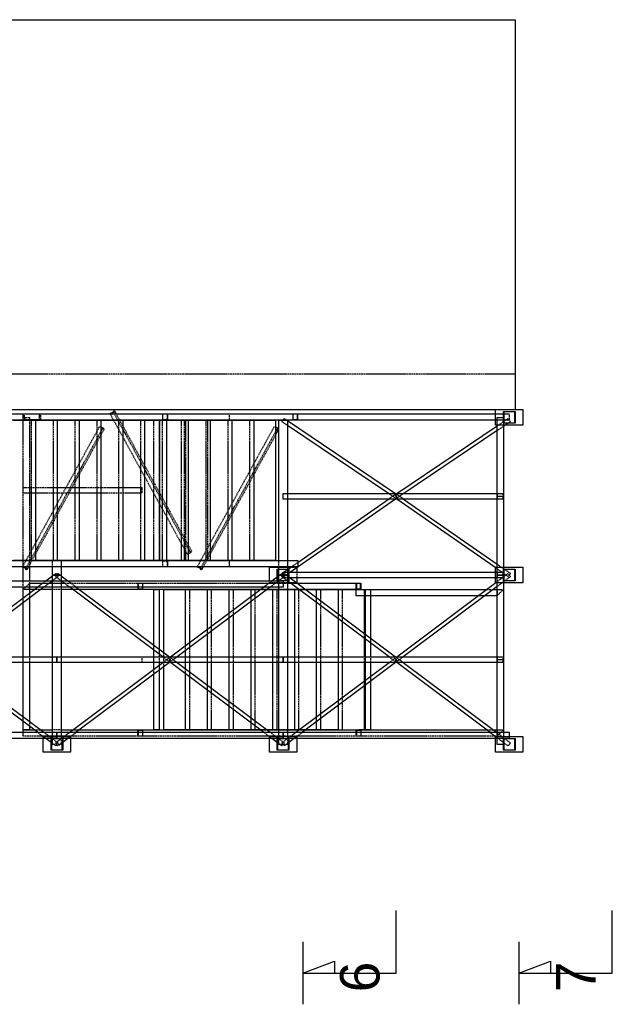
# Model space of a CAD drawing. Header units: millimetres. Extents: x -6159 to 201309, y -25780 to 10326.
# Tile 74 of 128: x 135023 to 135403, y -4505 to -3874. Entities that reach past the tile are written whole.
import ezdxf

# ---------------------------------------------------------------- set-up
doc = ezdxf.new("R2010")
doc.units = ezdxf.units.MM
doc.linetypes.add('DASHED', pattern=[0.75, 0.5, -0.25])
doc.layers.add('STRUCAD_01', color=4, linetype='Continuous')
doc.layers.add('STRUCAD_10', color=7, linetype='DASHED')
doc.styles.get("Standard").update_dxf_attribs({"font": 'arial.ttf'})

msp = doc.modelspace()

# ---------------------------------------------------------------- linework, layer by layer
at = {"layer": 'STRUCAD_01', "color": 4, "linetype": 'Continuous'}
for p, q in [((134502.683, -3873.765), (135340.183, -3873.765)), ((135340.183, -3873.765), (135340.183, -4123.765)), ((135340.183, -4123.765), (134502.683, -4123.765)), ((135082.518, -4125.28), (135083.113, -4124.355)), ((135083.323, -4124.27), (135082.668, -4125.3)), ((135083.113, -4124.355), (135083.323, -4124.27)), ((135083.323, -4124.27), (135084.423, -4126.265)), ((135327.683, -4126.265), (135327.683, -4123.765)), ((135332.683, -4132.265), (135332.683, -4124.765)), ((135332.683, -4124.765), (135332.758, -4124.84)), ((135332.758, -4124.84), (135332.683, -4124.765)), ((135332.683, -4124.765), (135340.183, -4124.765)), ((135332.758, -4132.19), (135332.758, -4124.84)), ((135332.758, -4124.84), (135340.108, -4124.84)), ((135340.108, -4124.84), (135340.108, -4132.19)), ((135340.183, -4123.515), (135345.183, -4123.515)), ((135340.183, -4124.765), (135340.183, -4132.265)), ((135345.183, -4123.515), (135345.183, -4133.515)), ((134904.183, -4126.265), (135200.858, -4126.265)), ((135200.858, -4130.265), (134904.183, -4130.265)), ((135018.683, -4130.265), (135032.683, -4130.265)), ((135032.683, -4130.265), (135032.683, -4220.265)), ((135032.683, -4130.265), (135046.683, -4130.265)), ((135046.683, -4130.265), (135046.683, -4220.265)), ((135046.683, -4130.265), (135060.683, -4130.265)), ((135060.683, -4130.265), (135060.683, -4220.265)), ((135060.683, -4130.265), (135074.683, -4130.265)), ((135074.683, -4130.265), (135074.683, -4220.265)), ((135074.683, -4130.265), (135088.683, -4130.265)), ((135082.668, -4125.3), (135080.553, -4126.145)), ((135080.553, -4126.145), (135080.618, -4126.04)), ((135080.618, -4126.265), (135080.553, -4126.145)), ((135080.618, -4126.04), (135082.518, -4125.28)), ((135082.668, -4125.3), (135083.198, -4126.265)), ((135088.683, -4130.265), (135088.683, -4220.265)), ((135088.683, -4130.265), (135102.683, -4130.265)), ((135102.683, -4130.265), (135102.683, -4220.265)), ((135102.683, -4130.265), (135116.683, -4130.265)), ((135116.683, -4130.265), (135116.683, -4220.265)), ((135116.683, -4130.265), (135130.683, -4130.265)), ((135130.683, -4130.265), (135144.683, -4130.265)), ((135130.683, -4130.265), (135130.683, -4220.265)), ((135130.683, -4130.265), (135142.933, -4130.265)), ((135144.683, -4130.265), (135144.683, -4220.265)), ((135144.683, -4130.265), (135158.683, -4130.265)), ((135158.683, -4130.265), (135158.683, -4220.265)), ((135158.683, -4130.265), (135172.683, -4130.265)), ((135172.683, -4130.265), (135186.683, -4130.265)), ((135172.683, -4130.265), (135186.683, -4130.265)), ((135172.683, -4130.265), (135172.683, -4220.265)), ((135186.683, -4130.265), (135186.683, -4220.265)), ((135186.683, -4130.265), (135186.683, -4220.265)), ((135188.683, -4130.265), (135194.183, -4130.265)), ((135188.683, -4220.265), (135188.683, -4130.265)), ((135194.183, -4130.265), (135194.183, -4220.265)), ((135194.183, -4130.61), (135263.458, -4177.19)), ((135200.858, -4130.265), (135200.858, -4126.265)), ((135200.858, -4126.265), (135332.683, -4126.265)), ((135332.683, -4130.265), (135200.858, -4130.265)), ((135327.683, -4133.515), (135327.683, -4130.265)), ((135328.683, -4229.515), (135328.683, -4128.515)), ((135328.683, -4128.515), (135332.683, -4128.515)), ((135332.683, -4128.515), (135332.683, -4225.765)), ((135075.993, -4135.185), (135074.683, -4137.57)), ((135075.568, -4135.015), (135075.993, -4135.185)), ((135075.993, -4135.185), (135076.048, -4135.28)), ((135088.683, -4136.25), (135090.628, -4139.79)), ((135186.683, -4134.655), (135187.993, -4135.185)), ((135187.993, -4135.185), (135186.683, -4137.57)), ((135188.618, -4136.205), (135186.683, -4139.725)), ((135187.993, -4135.185), (135188.618, -4136.205)), ((135258.978, -4177.19), (135194.183, -4133.625)), ((135264.408, -4177.19), (135328.683, -4133.97)), ((135328.683, -4136.985), (135268.888, -4177.19)), ((135328.683, -4133.515), (135327.683, -4133.515)), ((135335.698, -4132.265), (135332.683, -4134.295)), ((135340.183, -4132.265), (135332.683, -4132.265)), ((135340.108, -4132.19), (135332.758, -4132.19)), ((135345.183, -4133.515), (135333.838, -4133.515)), ((135062.348, -4160.015), (135060.683, -4163.045)), ((135102.683, -4161.725), (135104.628, -4165.265)), ((135174.348, -4160.015), (135172.683, -4163.045)), ((135191.433, -4180.84), (135191.433, -4177.19)), ((135191.433, -4177.19), (135328.683, -4177.19)), ((135328.683, -4180.84), (135191.433, -4180.84)), ((135263.498, -4180.84), (135196.238, -4227.69)), ((135200.858, -4221.43), (135259.128, -4180.84)), ((135328.683, -4225.64), (135264.368, -4180.84)), ((135268.738, -4180.84), (135328.683, -4222.595)), ((135328.683, -4177.19), (135328.683, -4180.84)), ((135048.348, -4185.49), (135046.683, -4188.52)), ((135116.683, -4187.2), (135118.628, -4190.74)), ((135160.348, -4185.49), (135158.683, -4188.52)), ((135034.348, -4210.965), (135032.683, -4213.995)), ((135130.683, -4212.675), (135132.128, -4215.3)), ((135146.348, -4210.965), (135144.683, -4213.995)), ((135132.128, -4215.3), (135131.548, -4215.53)), ((135132.213, -4215.17), (135132.128, -4215.3)), ((134904.183, -4220.265), (135200.858, -4220.265)), ((135200.858, -4224.265), (134904.183, -4224.265)), ((135032.683, -4220.265), (135018.683, -4220.265)), ((135024.408, -4224.33), (135024.443, -4224.265)), ((135024.473, -4224.43), (135024.408, -4224.33)), ((135024.408, -4224.33), (135026.533, -4225.185)), ((135026.383, -4225.2), (135024.473, -4224.43)), ((135024.933, -4233.265), (135024.933, -4224.615)), ((135026.948, -4226.12), (135026.383, -4225.2)), ((135027.038, -4224.265), (135026.533, -4225.185)), ((135026.533, -4225.185), (135027.158, -4226.205)), ((135028.223, -4224.265), (135027.158, -4226.205)), ((135028.933, -4224.265), (135028.933, -4233.265)), ((135046.683, -4220.265), (135032.683, -4220.265)), ((135043.683, -4229.515), (135043.683, -4224.265)), ((135060.683, -4220.265), (135046.683, -4220.265)), ((135049.183, -4224.265), (135049.183, -4229.515)), ((135074.683, -4220.265), (135060.683, -4220.265)), ((135088.683, -4220.265), (135074.683, -4220.265)), ((135102.683, -4220.265), (135088.683, -4220.265)), ((135116.683, -4220.265), (135102.683, -4220.265)), ((135130.683, -4220.265), (135116.683, -4220.265)), ((135144.683, -4220.265), (135130.683, -4220.265)), ((135136.408, -4224.33), (135136.443, -4224.265)), ((135136.473, -4224.43), (135136.408, -4224.33)), ((135136.408, -4224.33), (135138.533, -4225.185)), ((135138.383, -4225.2), (135136.473, -4224.43)), ((135138.948, -4226.12), (135138.383, -4225.2)), ((135139.038, -4224.265), (135138.533, -4225.185)), ((135138.533, -4225.185), (135139.158, -4226.205)), ((135140.223, -4224.265), (135139.158, -4226.205)), ((135158.683, -4220.265), (135144.683, -4220.265)), ((135172.683, -4220.265), (135158.683, -4220.265)), ((135186.683, -4220.265), (135172.683, -4220.265)), ((135186.683, -4220.265), (135172.683, -4220.265)), ((135182.683, -4233.265), (135182.683, -4224.515)), ((135182.683, -4224.515), (135188.683, -4224.515)), ((135187.683, -4233.265), (135187.683, -4225.765)), ((135187.683, -4225.765), (135187.758, -4225.84)), ((135187.758, -4225.84), (135187.683, -4225.765)), ((135187.683, -4225.765), (135188.683, -4225.765)), ((135187.758, -4233.19), (135187.758, -4225.84)), ((135187.758, -4225.84), (135195.108, -4225.84)), ((135188.683, -4229.515), (135188.683, -4224.265)), ((135194.183, -4224.265), (135194.183, -4229.515)), ((135194.183, -4224.515), (135196.423, -4224.515)), ((135194.183, -4225.765), (135195.183, -4225.765)), ((135194.628, -4225.765), (135196.783, -4224.265)), ((135195.108, -4225.84), (135195.108, -4233.19)), ((135195.183, -4225.765), (135195.183, -4227.69)), ((135200.183, -4224.945), (135200.183, -4227.69)), ((135200.858, -4220.265), (135200.858, -4224.265)), ((135327.683, -4227.69), (135327.683, -4224.945)), ((135332.683, -4224.515), (135345.183, -4224.515)), ((135332.683, -4225.38), (135333.238, -4225.765)), ((135332.683, -4233.265), (135332.683, -4225.765)), ((135332.683, -4225.765), (135332.758, -4225.84)), ((135332.758, -4225.84), (135332.683, -4225.765)), ((135332.683, -4225.765), (135340.183, -4225.765)), ((135332.758, -4233.19), (135332.758, -4225.84)), ((135332.758, -4225.84), (135340.108, -4225.84)), ((135340.108, -4225.84), (135340.108, -4233.19)), ((135340.183, -4225.765), (135340.183, -4233.265)), ((135345.183, -4224.515), (135345.183, -4234.515)), ((135027.158, -4226.205), (135026.948, -4226.12)), ((135039.333, -4233.265), (135043.683, -4230.015)), ((135043.683, -4334.265), (135043.683, -4229.515)), ((135043.683, -4229.515), (135049.183, -4229.515)), ((135044.348, -4229.515), (135045.683, -4228.515)), ((135045.683, -4228.515), (135046.433, -4229.515)), ((135046.433, -4229.515), (135047.183, -4228.515)), ((135047.183, -4228.515), (135048.518, -4229.515)), ((135049.183, -4229.515), (135049.183, -4334.265)), ((135049.183, -4230.015), (135053.533, -4233.265)), ((135139.158, -4226.205), (135138.948, -4226.12)), ((135184.333, -4233.265), (135187.683, -4230.76)), ((135194.183, -4229.515), (135188.683, -4229.515)), ((135188.683, -4229.515), (135194.183, -4229.515)), ((135188.683, -4334.265), (135188.683, -4229.515)), ((135191.433, -4231.34), (135191.433, -4227.69)), ((135191.433, -4227.69), (135328.683, -4227.69)), ((135328.683, -4231.34), (135191.433, -4231.34)), ((135194.183, -4229.515), (135194.183, -4334.265)), ((135195.183, -4231.34), (135195.183, -4233.265)), ((135195.958, -4231.34), (135263.578, -4281.94)), ((135200.183, -4231.34), (135200.183, -4234.505)), ((135327.683, -4234.505), (135327.683, -4231.34)), ((135328.683, -4227.69), (135328.683, -4231.34)), ((135332.683, -4229.515), (135328.683, -4229.515)), ((135328.683, -4338.015), (135328.683, -4229.515)), ((135328.683, -4229.515), (135332.683, -4229.515)), ((135332.683, -4229.515), (135332.683, -4334.265)), ((134901.433, -4233.265), (135191.433, -4233.265)), ((135191.433, -4237.265), (134901.433, -4237.265)), ((134974.288, -4281.94), (135033.988, -4237.265)), ((135038.163, -4237.265), (134978.458, -4281.94)), ((135024.933, -4244.045), (135024.933, -4237.265)), ((135028.933, -4237.265), (135028.933, -4241.05)), ((135028.933, -4238.765), (135028.933, -4237.265)), ((135043.683, -4233.135), (135043.508, -4233.265)), ((135049.358, -4233.265), (135049.183, -4233.135)), ((135114.408, -4281.94), (135054.703, -4237.265)), ((135058.878, -4237.265), (135118.578, -4281.94)), ((135098.308, -4237.265), (135098.308, -4238.765)), ((135119.288, -4281.94), (135178.988, -4237.265)), ((135183.163, -4237.265), (135123.458, -4281.94)), ((135195.108, -4233.19), (135187.758, -4233.19)), ((135191.433, -4233.265), (135191.433, -4237.265)), ((135195.183, -4233.265), (135194.183, -4233.265)), ((135196.028, -4234.515), (135194.183, -4234.515)), ((135194.183, -4234.765), (135196.363, -4234.765)), ((135259.408, -4281.94), (135194.358, -4233.265)), ((135200.538, -4234.765), (135238.308, -4234.765)), ((135238.308, -4238.765), (135238.308, -4234.765)), ((135238.308, -4234.765), (135238.433, -4234.765)), ((135238.433, -4234.765), (135241.103, -4234.765)), ((135238.433, -4234.765), (135238.513, -4238.315)), ((135238.513, -4238.315), (135241.023, -4238.315)), ((135241.023, -4238.315), (135241.103, -4234.765)), ((135241.103, -4234.765), (135241.228, -4234.765)), ((135241.228, -4234.765), (135241.228, -4238.765)), ((135264.288, -4281.94), (135328.683, -4233.755)), ((135328.683, -4236.875), (135268.458, -4281.94)), ((135333.508, -4233.265), (135332.683, -4233.885)), ((135340.183, -4233.265), (135332.683, -4233.265)), ((135345.183, -4234.515), (135332.683, -4234.515)), ((135340.108, -4233.19), (135332.758, -4233.19)), ((135031.983, -4238.765), (135028.933, -4238.765)), ((135028.933, -4244.175), (135028.933, -4281.94)), ((135043.683, -4238.765), (135036.158, -4238.765)), ((135056.708, -4238.765), (135049.183, -4238.765)), ((135098.308, -4238.765), (135060.883, -4238.765)), ((135176.983, -4238.765), (135098.308, -4238.765)), ((135108.683, -4274.535), (135108.683, -4238.765)), ((135108.683, -4238.765), (135111.933, -4238.765)), ((135111.933, -4238.765), (135111.933, -4276.97)), ((135114.933, -4238.765), (135131.433, -4238.765)), ((135114.933, -4279.215), (135114.933, -4238.765)), ((135128.933, -4238.765), (135145.433, -4238.765)), ((135128.933, -4274.725), (135128.933, -4238.765)), ((135142.933, -4238.765), (135159.433, -4238.765)), ((135142.933, -4264.245), (135142.933, -4238.765)), ((135156.933, -4238.765), (135173.433, -4238.765)), ((135156.933, -4253.77), (135156.933, -4238.765)), ((135170.933, -4238.765), (135176.983, -4238.765)), ((135170.933, -4243.295), (135170.933, -4238.765)), ((135181.158, -4238.765), (135187.433, -4238.765)), ((135188.683, -4238.765), (135181.158, -4238.765)), ((135184.933, -4238.765), (135188.683, -4238.765)), ((135184.933, -4281.94), (135184.933, -4238.765)), ((135194.183, -4238.765), (135201.433, -4238.765)), ((135201.708, -4238.765), (135194.183, -4238.765)), ((135198.933, -4238.765), (135201.708, -4238.765)), ((135198.933, -4281.94), (135198.933, -4238.765)), ((135205.883, -4238.765), (135215.433, -4238.765)), ((135238.308, -4238.765), (135205.883, -4238.765)), ((135212.933, -4238.765), (135229.433, -4238.765)), ((135212.933, -4244.045), (135212.933, -4238.765)), ((135226.933, -4238.765), (135238.308, -4238.765)), ((135226.933, -4254.52), (135226.933, -4238.765)), ((135241.228, -4238.765), (135238.308, -4238.765)), ((135238.308, -4238.765), (135321.983, -4238.765)), ((135238.308, -4242.765), (135238.308, -4238.765)), ((135316.638, -4242.765), (135238.308, -4242.765)), ((135240.033, -4238.765), (135243.433, -4238.765)), ((135243.433, -4242.765), (135243.433, -4266.865)), ((135244.308, -4238.765), (135247.558, -4238.765)), ((135244.308, -4267.52), (135244.308, -4238.765)), ((135247.558, -4238.765), (135247.558, -4269.955)), ((135328.683, -4242.765), (135320.813, -4242.765)), ((135326.158, -4238.765), (135328.683, -4238.765)), ((135328.683, -4238.765), (135328.683, -4242.765)), ((135024.933, -4281.94), (135024.933, -4247.165)), ((135170.933, -4281.94), (135170.933, -4246.42)), ((135212.933, -4281.94), (135212.933, -4247.165)), ((135156.933, -4281.94), (135156.933, -4256.895)), ((135226.933, -4281.94), (135226.933, -4257.64)), ((135142.933, -4281.94), (135142.933, -4267.37)), ((135243.433, -4269.99), (135243.433, -4281.94)), ((135244.308, -4281.94), (135244.308, -4270.645)), ((135247.558, -4273.075), (135247.558, -4281.94)), ((134901.433, -4281.94), (135046.433, -4281.94)), ((135046.433, -4281.94), (135046.433, -4285.59)), ((135046.433, -4285.59), (135046.433, -4281.94)), ((135046.433, -4281.94), (135191.433, -4281.94)), ((135108.683, -4281.94), (135108.683, -4277.66)), ((135111.933, -4280.09), (135111.933, -4281.94)), ((135128.933, -4281.94), (135128.933, -4277.845)), ((135191.433, -4285.59), (135191.433, -4281.94)), ((135191.433, -4281.94), (135328.683, -4281.94)), ((135191.433, -4281.94), (135191.433, -4285.59)), ((135328.683, -4281.94), (135328.683, -4285.59)), ((135046.433, -4285.59), (134901.433, -4285.59)), ((135033.988, -4330.265), (134974.288, -4285.59)), ((134978.458, -4285.59), (135038.163, -4330.265)), ((135024.933, -4320.37), (135024.933, -4285.59)), ((135028.933, -4285.59), (135028.933, -4323.36)), ((135191.433, -4285.59), (135046.433, -4285.59)), ((135054.703, -4330.265), (135114.408, -4285.59)), ((135118.578, -4285.59), (135058.878, -4330.265)), ((135108.683, -4289.875), (135108.683, -4285.59)), ((135111.933, -4285.59), (135111.933, -4287.445)), ((135114.933, -4328.765), (135114.933, -4288.32)), ((135178.988, -4330.265), (135119.288, -4285.59)), ((135123.458, -4285.59), (135183.163, -4330.265)), ((135128.933, -4289.69), (135128.933, -4285.59)), ((135142.933, -4300.165), (135142.933, -4285.59)), ((135156.933, -4310.64), (135156.933, -4285.59)), ((135170.933, -4321.115), (135170.933, -4285.59)), ((135184.933, -4328.765), (135184.933, -4285.59)), ((135328.683, -4285.59), (135191.433, -4285.59)), ((135198.933, -4328.765), (135198.933, -4285.59)), ((135199.703, -4330.265), (135259.408, -4285.59)), ((135263.578, -4285.59), (135203.878, -4330.265)), ((135212.933, -4320.37), (135212.933, -4285.59)), ((135226.933, -4309.89), (135226.933, -4285.59)), ((135243.433, -4285.59), (135243.433, -4297.545)), ((135244.308, -4296.89), (135244.308, -4285.59)), ((135247.558, -4285.59), (135247.558, -4294.46)), ((135323.988, -4330.265), (135264.288, -4285.59)), ((135268.458, -4285.59), (135328.163, -4330.265)), ((135108.683, -4328.765), (135108.683, -4293)), ((135111.933, -4290.565), (135111.933, -4328.765)), ((135128.933, -4328.765), (135128.933, -4292.81)), ((135243.433, -4300.67), (135243.433, -4328.765)), ((135244.308, -4328.765), (135244.308, -4300.015)), ((135247.558, -4297.58), (135247.558, -4328.765)), ((135142.933, -4328.765), (135142.933, -4303.285)), ((135156.933, -4328.765), (135156.933, -4313.765)), ((135226.933, -4328.765), (135226.933, -4313.015)), ((135024.933, -4328.765), (135024.933, -4323.49)), ((135028.933, -4326.485), (135028.933, -4328.765)), ((135170.933, -4328.765), (135170.933, -4324.24)), ((135212.933, -4328.765), (135212.933, -4323.49)), ((134901.433, -4330.265), (135046.433, -4330.265)), ((135024.933, -4330.265), (135024.933, -4328.765)), ((135024.933, -4328.765), (135031.983, -4328.765)), ((135028.933, -4328.765), (135024.933, -4328.765)), ((135036.158, -4328.765), (135043.683, -4328.765)), ((135046.433, -4330.265), (135046.433, -4334.265)), ((135046.433, -4334.265), (135046.433, -4330.265)), ((135046.433, -4330.265), (135191.433, -4330.265)), ((135049.183, -4328.765), (135056.708, -4328.765)), ((135060.883, -4328.765), (135098.308, -4328.765)), ((135098.308, -4328.765), (135176.983, -4328.765)), ((135098.308, -4330.265), (135098.308, -4328.765)), ((135111.933, -4328.765), (135108.683, -4328.765)), ((135128.933, -4328.765), (135114.933, -4328.765)), ((135142.933, -4328.765), (135128.933, -4328.765)), ((135156.933, -4328.765), (135142.933, -4328.765)), ((135170.933, -4328.765), (135156.933, -4328.765)), ((135176.983, -4328.765), (135170.933, -4328.765)), ((135184.933, -4328.765), (135181.158, -4328.765)), ((135181.158, -4328.765), (135188.683, -4328.765)), ((135188.683, -4328.765), (135184.933, -4328.765)), ((135191.433, -4334.265), (135191.433, -4330.265)), ((135191.433, -4330.265), (135336.433, -4330.265)), ((135191.433, -4330.265), (135191.433, -4334.265)), ((135198.933, -4328.765), (135194.183, -4328.765)), ((135194.183, -4328.765), (135201.708, -4328.765)), ((135201.708, -4328.765), (135198.933, -4328.765)), ((135212.933, -4328.765), (135205.883, -4328.765)), ((135205.883, -4328.765), (135238.308, -4328.765)), ((135226.933, -4328.765), (135212.933, -4328.765)), ((135238.308, -4328.765), (135321.983, -4328.765)), ((135238.308, -4330.265), (135238.308, -4328.765)), ((135243.433, -4328.765), (135240.033, -4328.765)), ((135247.558, -4328.765), (135244.308, -4328.765)), ((135326.158, -4328.765), (135328.683, -4328.765)), ((135328.683, -4328.765), (135328.683, -4330.265)), ((135336.433, -4330.265), (135336.433, -4334.265)), ((135336.433, -4333.015), (135345.183, -4333.015)), ((135345.183, -4333.015), (135345.183, -4343.015)), ((135046.433, -4334.265), (134905.183, -4334.265)), ((135037.683, -4343.015), (135037.683, -4334.265)), ((135042.683, -4336.77), (135039.333, -4334.265)), ((135042.683, -4341.765), (135042.683, -4334.265)), ((135042.683, -4334.265), (135042.758, -4334.34)), ((135042.758, -4334.34), (135042.683, -4334.265)), ((135042.683, -4334.265), (135050.183, -4334.265)), ((135042.758, -4341.69), (135042.758, -4334.34)), ((135042.758, -4334.34), (135050.108, -4334.34)), ((135050.108, -4334.34), (135050.108, -4341.69)), ((135050.183, -4334.265), (135050.183, -4341.765)), ((135191.433, -4334.265), (135050.183, -4334.265)), ((135053.533, -4334.265), (135050.183, -4336.77)), ((135055.183, -4334.265), (135055.183, -4343.015)), ((135182.683, -4343.015), (135182.683, -4334.265)), ((135187.683, -4336.77), (135184.333, -4334.265)), ((135187.683, -4341.765), (135187.683, -4334.265)), ((135187.683, -4334.265), (135187.758, -4334.34)), ((135187.758, -4334.34), (135187.683, -4334.265)), ((135187.683, -4334.265), (135195.183, -4334.265)), ((135187.758, -4341.69), (135187.758, -4334.34)), ((135187.758, -4334.34), (135195.108, -4334.34)), ((135195.108, -4334.34), (135195.108, -4341.69)), ((135195.183, -4334.265), (135195.183, -4341.765)), ((135336.433, -4334.265), (135195.183, -4334.265)), ((135198.533, -4334.265), (135195.183, -4336.77)), ((135200.183, -4334.265), (135200.183, -4343.015)), ((135327.683, -4343.015), (135327.683, -4334.265)), ((135332.683, -4338.015), (135328.683, -4338.015)), ((135332.683, -4341.765), (135332.683, -4334.265)), ((135332.683, -4334.265), (135332.758, -4334.34)), ((135332.758, -4334.34), (135332.683, -4334.265)), ((135332.683, -4334.265), (135340.183, -4334.265)), ((135332.758, -4341.69), (135332.758, -4334.34)), ((135332.758, -4334.34), (135340.108, -4334.34)), ((135340.108, -4334.34), (135340.108, -4341.69)), ((135340.183, -4334.265), (135340.183, -4341.765)), ((135055.183, -4343.015), (135037.683, -4343.015)), ((135050.183, -4341.765), (135042.683, -4341.765)), ((135050.108, -4341.69), (135042.758, -4341.69)), ((135200.183, -4343.015), (135182.683, -4343.015)), ((135195.183, -4341.765), (135187.683, -4341.765)), ((135195.108, -4341.69), (135187.758, -4341.69)), ((135345.183, -4343.015), (135327.683, -4343.015)), ((135340.183, -4341.765), (135332.683, -4341.765)), ((135340.108, -4341.69), (135332.758, -4341.69)), ((135264.018, -4484.515), (135264.018, -4444.515)), ((135402.518, -4484.515), (135402.518, -4444.515)), ((135204.018, -4464.515), (135204.018, -4504.515)), ((135342.518, -4464.515), (135342.518, -4504.515)), ((135204.018, -4484.515), (135224.328, -4476.83)), ((135224.328, -4476.83), (135224.328, -4484.515)), ((135342.518, -4484.515), (135362.828, -4476.83)), ((135362.828, -4476.83), (135362.828, -4484.515)), ((135204.018, -4484.515), (135264.018, -4484.515)), ((135342.518, -4484.515), (135402.518, -4484.515))]:
    msp.add_line(p, q, dxfattribs=at)
at = {"layer": 'STRUCAD_10', "color": 7, "linetype": 'DASHED'}
for p, q in [((135340.183, -4100.865), (134502.683, -4100.865)), ((135327.683, -4123.765), (135327.683, -4123.515)), ((135327.683, -4123.515), (135340.183, -4123.515)), ((135332.758, -4124.84), (135332.933, -4125.015)), ((135332.933, -4125.015), (135332.758, -4124.84)), ((135332.933, -4125.015), (135332.933, -4132.015)), ((135339.933, -4125.015), (135332.933, -4125.015)), ((135339.933, -4132.015), (135339.933, -4125.015)), ((135024.933, -4130.265), (135024.933, -4126.265)), ((135024.933, -4128.515), (135028.933, -4128.515)), ((135024.933, -4224.615), (135024.933, -4130.265)), ((135025.403, -4126.265), (135025.713, -4129.815)), ((135025.713, -4129.815), (135035.153, -4129.815)), ((135028.933, -4128.515), (135028.933, -4224.265)), ((135030.183, -4220.265), (135030.183, -4130.265)), ((135035.153, -4129.815), (135035.463, -4126.265)), ((135035.933, -4126.265), (135035.933, -4130.265)), ((135044.183, -4220.265), (135044.183, -4130.265)), ((135058.183, -4220.265), (135058.183, -4130.265)), ((135072.183, -4220.265), (135072.183, -4130.265)), ((135130.013, -4216.145), (135080.618, -4126.265)), ((135083.198, -4126.265), (135088.683, -4136.25)), ((135084.423, -4126.265), (135132.783, -4214.27)), ((135086.183, -4220.265), (135086.183, -4130.265)), ((135100.183, -4220.265), (135100.183, -4130.265)), ((135108.683, -4220.265), (135108.683, -4130.265)), ((135111.933, -4130.265), (135111.933, -4220.265)), ((135112.433, -4220.265), (135112.433, -4130.265)), ((135114.183, -4220.265), (135114.183, -4130.265)), ((135114.428, -4130.265), (135114.428, -4126.265)), ((135114.643, -4129.815), (135117.238, -4129.815)), ((135117.238, -4129.815), (135117.323, -4126.265)), ((135117.453, -4126.265), (135117.453, -4130.265)), ((135126.433, -4220.265), (135126.433, -4130.265)), ((135128.183, -4220.265), (135128.183, -4130.265)), ((135128.933, -4130.265), (135128.933, -4220.265)), ((135142.183, -4220.265), (135142.183, -4130.265)), ((135142.933, -4130.265), (135142.933, -4220.265)), ((135156.183, -4220.265), (135156.183, -4130.265)), ((135156.933, -4126.265), (135156.933, -4130.265)), ((135170.183, -4220.265), (135170.183, -4130.265)), ((135170.183, -4220.265), (135170.183, -4130.265)), ((135190.738, -4131.305), (135192.128, -4129.23)), ((135194.183, -4133.625), (135190.738, -4131.305)), ((135192.128, -4129.23), (135194.183, -4130.61)), ((135197.978, -4130.265), (135197.978, -4126.265)), ((135198.183, -4129.815), (135200.653, -4129.815)), ((135200.653, -4129.815), (135200.733, -4126.265)), ((135327.683, -4130.265), (135327.683, -4126.265)), ((135328.683, -4133.97), (135335.738, -4129.23)), ((135332.683, -4126.265), (135336.433, -4126.265)), ((135336.433, -4130.265), (135332.683, -4130.265)), ((135337.128, -4131.305), (135335.698, -4132.265)), ((135335.738, -4129.23), (135337.128, -4131.305)), ((135336.433, -4126.265), (135336.433, -4130.265)), ((135024.443, -4224.265), (135073.868, -4134.33)), ((135076.618, -4136.205), (135028.223, -4224.265)), ((135074.683, -4137.57), (135062.348, -4160.015)), ((135073.868, -4134.33), (135075.568, -4135.015)), ((135076.048, -4135.28), (135076.618, -4136.205)), ((135136.443, -4224.265), (135185.868, -4134.33)), ((135186.683, -4137.57), (135174.348, -4160.015)), ((135185.868, -4134.33), (135186.683, -4134.655)), ((135333.838, -4133.515), (135328.683, -4133.515)), ((135332.683, -4134.295), (135328.683, -4136.985)), ((135332.933, -4132.015), (135339.933, -4132.015)), ((135090.628, -4139.79), (135102.683, -4161.725)), ((135186.683, -4139.725), (135140.223, -4224.265)), ((135060.683, -4163.045), (135048.348, -4185.49)), ((135104.628, -4165.265), (135116.683, -4187.2)), ((135172.683, -4163.045), (135160.348, -4185.49)), ((135024.933, -4177.09), (135024.933, -4173.44)), ((135024.933, -4173.44), (135100.933, -4173.44)), ((135100.933, -4173.44), (135100.933, -4177.09)), ((135100.933, -4177.09), (135024.933, -4177.09)), ((135263.238, -4180.055), (135258.978, -4177.19)), ((135259.128, -4180.84), (135263.218, -4177.99)), ((135263.218, -4177.99), (135264.648, -4180.045)), ((135263.218, -4180.045), (135264.648, -4177.99)), ((135264.368, -4180.84), (135263.218, -4180.045)), ((135263.238, -4177.98), (135264.408, -4177.19)), ((135264.628, -4180.055), (135263.238, -4177.98)), ((135264.628, -4177.98), (135263.238, -4180.055)), ((135263.458, -4177.19), (135264.628, -4177.98)), ((135264.648, -4180.045), (135263.498, -4180.84)), ((135268.888, -4177.19), (135264.628, -4180.055)), ((135264.648, -4177.99), (135268.738, -4180.84)), ((135328.683, -4177.19), (135332.233, -4177.19)), ((135328.683, -4178.9), (135332.233, -4178.9)), ((135332.233, -4179.135), (135328.683, -4179.135)), ((135332.233, -4180.84), (135328.683, -4180.84)), ((135332.233, -4177.19), (135332.233, -4178.9)), ((135332.233, -4178.9), (135332.233, -4179.135)), ((135332.233, -4179.135), (135332.233, -4180.84)), ((135046.683, -4188.52), (135034.348, -4210.965)), ((135118.628, -4190.74), (135130.683, -4212.675)), ((135158.683, -4188.52), (135146.348, -4210.965)), ((135032.683, -4213.995), (135027.038, -4224.265)), ((135131.548, -4215.53), (135130.013, -4216.145)), ((135132.783, -4214.27), (135132.213, -4215.17)), ((135144.683, -4213.995), (135139.038, -4224.265)), ((135024.933, -4224.265), (135024.933, -4220.265)), ((135043.683, -4224.265), (135043.683, -4220.265)), ((135049.183, -4220.265), (135049.183, -4224.265)), ((135114.428, -4224.265), (135114.428, -4220.265)), ((135117.238, -4220.715), (135114.643, -4220.715)), ((135117.323, -4224.265), (135117.238, -4220.715)), ((135117.453, -4220.265), (135117.453, -4224.265)), ((135156.933, -4220.265), (135156.933, -4224.265)), ((135187.758, -4225.84), (135187.933, -4226.015)), ((135187.933, -4226.015), (135187.758, -4225.84)), ((135187.933, -4226.015), (135187.933, -4233.015)), ((135194.933, -4226.015), (135187.933, -4226.015)), ((135188.683, -4224.265), (135188.683, -4220.265)), ((135188.683, -4224.515), (135194.183, -4224.515)), ((135188.683, -4225.765), (135194.183, -4225.765)), ((135190.718, -4228.49), (135194.628, -4225.765)), ((135194.183, -4220.265), (135194.183, -4224.265)), ((135194.933, -4233.015), (135194.933, -4226.015)), ((135196.423, -4224.515), (135200.183, -4224.515)), ((135196.783, -4224.265), (135200.858, -4221.43)), ((135200.183, -4224.515), (135200.183, -4224.945)), ((135327.683, -4224.945), (135327.683, -4224.515)), ((135327.683, -4224.515), (135332.683, -4224.515)), ((135328.683, -4222.595), (135332.683, -4225.38)), ((135335.718, -4230.545), (135328.683, -4225.64)), ((135332.758, -4225.84), (135332.933, -4226.015)), ((135332.933, -4226.015), (135332.758, -4225.84)), ((135332.933, -4226.015), (135332.933, -4233.015)), ((135339.933, -4226.015), (135332.933, -4226.015)), ((135333.238, -4225.765), (135337.148, -4228.49)), ((135339.933, -4233.015), (135339.933, -4226.015)), ((135043.683, -4230.015), (135044.348, -4229.515)), ((135047.183, -4230.52), (135043.683, -4233.135)), ((135045.683, -4230.52), (135046.433, -4229.515)), ((135049.183, -4233.135), (135045.683, -4230.52)), ((135046.433, -4229.515), (135047.183, -4230.52)), ((135048.518, -4229.515), (135049.183, -4230.015)), ((135192.183, -4230.52), (135183.163, -4237.265)), ((135187.683, -4230.76), (135190.683, -4228.515)), ((135190.683, -4228.515), (135192.183, -4230.52)), ((135190.683, -4230.52), (135192.183, -4228.515)), ((135194.358, -4233.265), (135190.683, -4230.52)), ((135192.148, -4230.545), (135190.718, -4228.49)), ((135196.238, -4227.69), (135192.148, -4230.545)), ((135192.183, -4228.515), (135195.958, -4231.34)), ((135195.183, -4227.69), (135195.183, -4231.34)), ((135200.183, -4227.69), (135200.183, -4231.34)), ((135327.683, -4231.34), (135327.683, -4227.69)), ((135328.683, -4227.69), (135332.233, -4227.69)), ((135328.683, -4233.755), (135335.683, -4228.515)), ((135328.683, -4229.4), (135332.233, -4229.4)), ((135332.233, -4229.635), (135328.683, -4229.635)), ((135332.233, -4231.34), (135328.683, -4231.34)), ((135332.233, -4227.69), (135332.233, -4229.4)), ((135332.233, -4229.4), (135332.233, -4229.635)), ((135332.233, -4229.635), (135332.233, -4231.34)), ((135337.183, -4230.52), (135333.508, -4233.265)), ((135335.683, -4228.515), (135337.183, -4230.52)), ((135337.148, -4228.49), (135335.718, -4230.545)), ((135024.933, -4237.265), (135024.933, -4233.265)), ((135025.383, -4238.315), (135028.933, -4234.765)), ((135025.383, -4238.765), (135025.383, -4238.315)), ((135028.933, -4233.265), (135028.933, -4237.265)), ((135028.933, -4237.265), (135028.933, -4234.765)), ((135028.933, -4234.765), (135098.308, -4234.765)), ((135033.988, -4237.265), (135039.333, -4233.265)), ((135043.508, -4233.265), (135038.163, -4237.265)), ((135054.703, -4237.265), (135049.358, -4233.265)), ((135053.533, -4233.265), (135058.878, -4237.265)), ((135098.308, -4234.765), (135194.183, -4234.765)), ((135098.308, -4234.765), (135098.308, -4237.265)), ((135098.433, -4234.765), (135098.513, -4238.315)), ((135098.513, -4238.315), (135101.023, -4238.315)), ((135101.228, -4234.765), (135101.228, -4238.765)), ((135178.988, -4237.265), (135184.333, -4233.265)), ((135182.683, -4234.515), (135182.683, -4233.265)), ((135194.183, -4234.515), (135182.683, -4234.515)), ((135187.933, -4233.015), (135194.933, -4233.015)), ((135194.183, -4233.265), (135191.433, -4233.265)), ((135200.183, -4234.515), (135196.028, -4234.515)), ((135196.363, -4234.765), (135200.538, -4234.765)), ((135200.183, -4234.505), (135200.183, -4234.515)), ((135327.683, -4234.515), (135327.683, -4234.505)), ((135332.683, -4234.515), (135327.683, -4234.515)), ((135332.683, -4233.885), (135328.683, -4236.875)), ((135332.933, -4233.015), (135339.933, -4233.015)), ((135024.933, -4247.165), (135024.933, -4244.045)), ((135028.933, -4238.765), (135025.383, -4238.765)), ((135028.933, -4241.05), (135028.933, -4244.175)), ((135036.158, -4238.765), (135031.983, -4238.765)), ((135049.183, -4238.765), (135043.683, -4238.765)), ((135060.883, -4238.765), (135056.708, -4238.765)), ((135131.433, -4238.765), (135131.433, -4328.765)), ((135145.433, -4238.765), (135145.433, -4328.765)), ((135159.433, -4238.765), (135159.433, -4328.765)), ((135170.933, -4246.42), (135170.933, -4243.295)), ((135173.433, -4238.765), (135173.433, -4328.765)), ((135176.983, -4238.765), (135181.158, -4238.765)), ((135181.158, -4238.765), (135176.983, -4238.765)), ((135187.433, -4238.765), (135187.433, -4328.765)), ((135188.683, -4238.765), (135194.183, -4238.765)), ((135194.183, -4238.765), (135188.683, -4238.765)), ((135201.433, -4238.765), (135201.433, -4328.765)), ((135201.708, -4238.765), (135205.883, -4238.765)), ((135205.883, -4238.765), (135201.708, -4238.765)), ((135212.933, -4247.165), (135212.933, -4244.045)), ((135215.433, -4238.765), (135215.433, -4328.765)), ((135229.433, -4238.765), (135229.433, -4328.765)), ((135243.433, -4238.765), (135243.433, -4242.765)), ((135320.813, -4242.765), (135316.638, -4242.765)), ((135321.983, -4238.765), (135326.158, -4238.765)), ((135328.683, -4238.765), (135332.233, -4238.765)), ((135332.233, -4239.22), (135328.683, -4242.765)), ((135156.933, -4256.895), (135156.933, -4253.77)), ((135226.933, -4257.64), (135226.933, -4254.52)), ((135142.933, -4267.37), (135142.933, -4264.245)), ((135243.433, -4266.865), (135243.433, -4269.99)), ((135244.308, -4270.645), (135244.308, -4267.52)), ((135247.558, -4269.955), (135247.558, -4273.075)), ((135108.683, -4277.66), (135108.683, -4274.535)), ((135128.933, -4277.845), (135128.933, -4274.725)), ((135024.933, -4285.59), (135024.933, -4281.94)), ((135024.933, -4285.59), (135024.933, -4281.94)), ((135028.933, -4281.94), (135028.933, -4285.59)), ((135100.933, -4281.94), (135100.933, -4285.59)), ((135108.683, -4285.59), (135108.683, -4281.94)), ((135111.933, -4276.97), (135111.933, -4280.09)), ((135111.933, -4281.94), (135111.933, -4285.59)), ((135118.183, -4284.77), (135114.408, -4281.94)), ((135114.408, -4285.59), (135118.183, -4282.765)), ((135114.933, -4288.32), (135114.933, -4279.215)), ((135118.183, -4282.765), (135119.288, -4281.94)), ((135119.683, -4282.765), (135118.183, -4284.77)), ((135118.183, -4282.765), (135119.683, -4284.77)), ((135119.683, -4284.77), (135118.183, -4282.765)), ((135118.183, -4284.77), (135119.683, -4282.765)), ((135118.578, -4281.94), (135119.683, -4282.765)), ((135123.458, -4281.94), (135119.683, -4284.77)), ((135119.683, -4282.765), (135123.458, -4285.59)), ((135128.933, -4285.59), (135128.933, -4281.94)), ((135142.933, -4285.59), (135142.933, -4281.94)), ((135156.933, -4285.59), (135156.933, -4281.94)), ((135170.933, -4285.59), (135170.933, -4281.94)), ((135184.933, -4285.59), (135184.933, -4281.94)), ((135198.933, -4285.59), (135198.933, -4281.94)), ((135212.933, -4285.59), (135212.933, -4281.94)), ((135226.933, -4285.59), (135226.933, -4281.94)), ((135243.433, -4281.94), (135243.433, -4285.59)), ((135244.308, -4285.59), (135244.308, -4281.94)), ((135244.308, -4285.59), (135244.308, -4281.94)), ((135247.558, -4281.94), (135247.558, -4285.59)), ((135263.183, -4284.77), (135259.408, -4281.94)), ((135259.408, -4285.59), (135263.183, -4282.765)), ((135263.183, -4282.765), (135264.288, -4281.94)), ((135264.683, -4282.765), (135263.183, -4284.77)), ((135264.683, -4284.77), (135263.183, -4282.765)), ((135263.183, -4284.77), (135264.683, -4282.765)), ((135263.183, -4282.765), (135264.683, -4284.77)), ((135263.578, -4281.94), (135264.683, -4282.765)), ((135268.458, -4281.94), (135264.683, -4284.77)), ((135264.683, -4282.765), (135268.458, -4285.59)), ((135328.683, -4281.94), (135332.233, -4281.94)), ((135332.233, -4281.94), (135332.233, -4283.65)), ((135111.933, -4287.445), (135111.933, -4290.565)), ((135119.288, -4285.59), (135118.183, -4284.77)), ((135119.683, -4284.77), (135118.578, -4285.59)), ((135264.288, -4285.59), (135263.183, -4284.77)), ((135264.683, -4284.77), (135263.578, -4285.59)), ((135328.683, -4283.65), (135332.233, -4283.65)), ((135332.233, -4283.885), (135328.683, -4283.885)), ((135332.233, -4285.59), (135328.683, -4285.59)), ((135332.233, -4283.65), (135332.233, -4283.885)), ((135332.233, -4283.885), (135332.233, -4285.59)), ((135108.683, -4293), (135108.683, -4289.875)), ((135128.933, -4292.81), (135128.933, -4289.69)), ((135247.558, -4294.46), (135247.558, -4297.58)), ((135142.933, -4303.285), (135142.933, -4300.165)), ((135243.433, -4297.545), (135243.433, -4300.67)), ((135244.308, -4300.015), (135244.308, -4296.89)), ((135156.933, -4313.765), (135156.933, -4310.64)), ((135226.933, -4313.015), (135226.933, -4309.89)), ((135024.933, -4323.49), (135024.933, -4320.37)), ((135212.933, -4323.49), (135212.933, -4320.37)), ((135028.933, -4323.36), (135028.933, -4326.485)), ((135170.933, -4324.24), (135170.933, -4321.115)), ((135024.933, -4332.765), (135024.933, -4330.265)), ((135098.308, -4332.765), (135024.933, -4332.765)), ((135031.983, -4328.765), (135036.158, -4328.765)), ((135039.333, -4334.265), (135033.988, -4330.265)), ((135037.683, -4334.265), (135037.683, -4333.015)), ((135037.683, -4333.015), (135055.183, -4333.015)), ((135038.163, -4330.265), (135047.183, -4337.015)), ((135049.183, -4328.765), (135043.683, -4328.765)), ((135045.683, -4337.015), (135054.703, -4330.265)), ((135058.878, -4330.265), (135053.533, -4334.265)), ((135055.183, -4333.015), (135055.183, -4334.265)), ((135056.708, -4328.765), (135060.883, -4328.765)), ((135098.308, -4332.765), (135098.308, -4330.265)), ((135238.308, -4332.765), (135098.308, -4332.765)), ((135098.513, -4329.215), (135098.433, -4332.765)), ((135101.023, -4329.215), (135098.513, -4329.215)), ((135101.228, -4328.765), (135101.228, -4332.765)), ((135181.158, -4328.765), (135176.983, -4328.765)), ((135176.983, -4328.765), (135181.158, -4328.765)), ((135184.333, -4334.265), (135178.988, -4330.265)), ((135182.683, -4334.265), (135182.683, -4333.015)), ((135182.683, -4333.015), (135200.183, -4333.015)), ((135183.163, -4330.265), (135192.183, -4337.015)), ((135194.183, -4328.765), (135188.683, -4328.765)), ((135188.683, -4328.765), (135194.183, -4328.765)), ((135190.683, -4337.015), (135199.703, -4330.265)), ((135203.878, -4330.265), (135198.533, -4334.265)), ((135200.183, -4333.015), (135200.183, -4334.265)), ((135205.883, -4328.765), (135201.708, -4328.765)), ((135201.708, -4328.765), (135205.883, -4328.765)), ((135238.308, -4332.765), (135238.308, -4330.265)), ((135328.683, -4332.765), (135238.308, -4332.765)), ((135238.513, -4329.215), (135238.433, -4332.765)), ((135241.023, -4329.215), (135238.513, -4329.215)), ((135241.228, -4328.765), (135241.228, -4332.765)), ((135321.983, -4328.765), (135326.158, -4328.765)), ((135335.683, -4339.02), (135323.988, -4330.265)), ((135327.683, -4334.265), (135327.683, -4333.015)), ((135327.683, -4333.015), (135336.433, -4333.015)), ((135328.163, -4330.265), (135337.183, -4337.015)), ((135328.683, -4328.765), (135332.233, -4328.765)), ((135332.233, -4329.22), (135328.683, -4332.765)), ((135328.683, -4330.265), (135328.683, -4332.765)), ((135045.683, -4339.02), (135042.683, -4336.77)), ((135042.758, -4334.34), (135042.933, -4334.515)), ((135042.933, -4334.515), (135042.758, -4334.34)), ((135042.933, -4334.515), (135042.933, -4341.515)), ((135049.933, -4334.515), (135042.933, -4334.515)), ((135043.683, -4338.015), (135043.683, -4334.265)), ((135049.183, -4338.015), (135043.683, -4338.015)), ((135047.183, -4337.015), (135045.683, -4339.02)), ((135047.183, -4339.02), (135045.683, -4337.015)), ((135050.183, -4336.77), (135047.183, -4339.02)), ((135049.183, -4334.265), (135049.183, -4338.015)), ((135049.933, -4341.515), (135049.933, -4334.515)), ((135190.683, -4339.02), (135187.683, -4336.77)), ((135187.758, -4334.34), (135187.933, -4334.515)), ((135187.933, -4334.515), (135187.758, -4334.34)), ((135187.933, -4334.515), (135187.933, -4341.515)), ((135194.933, -4334.515), (135187.933, -4334.515)), ((135188.683, -4338.015), (135188.683, -4334.265)), ((135194.183, -4338.015), (135188.683, -4338.015)), ((135192.183, -4337.015), (135190.683, -4339.02)), ((135192.183, -4339.02), (135190.683, -4337.015)), ((135195.183, -4336.77), (135192.183, -4339.02)), ((135194.183, -4334.265), (135194.183, -4338.015)), ((135194.933, -4341.515), (135194.933, -4334.515)), ((135332.758, -4334.34), (135332.933, -4334.515)), ((135332.933, -4334.515), (135332.758, -4334.34)), ((135332.933, -4334.515), (135332.933, -4341.515)), ((135339.933, -4334.515), (135332.933, -4334.515)), ((135337.183, -4337.015), (135335.683, -4339.02)), ((135339.933, -4341.515), (135339.933, -4334.515)), ((135042.933, -4341.515), (135049.933, -4341.515)), ((135187.933, -4341.515), (135194.933, -4341.515)), ((135332.933, -4341.515), (135339.933, -4341.515))]:
    msp.add_line(p, q, dxfattribs=at)

# ---------------------------------------------------------------- texts
at = {"layer": 'STRUCAD_01', "color": 4}
for s, p in [('  6', (135253.288, -4516.47)), ('  7', (135391.788, -4516.47))]:
    msp.add_text(s, height=25.3, rotation=90, dxfattribs=at).set_placement(p)

doc.saveas('drawing.dxf')
